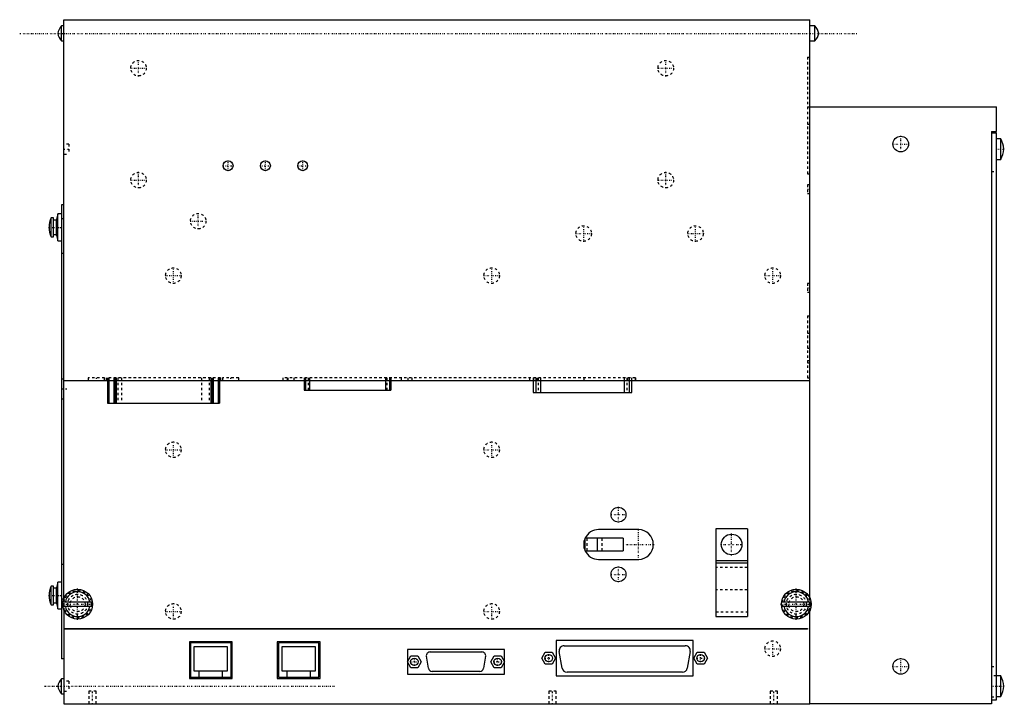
# Model space of a CAD drawing. Extents: x -19 to 377, y 0 to 275.
import ezdxf

# ---------------------------------------------------------------- set-up
doc = ezdxf.new("R2010")
doc.units = 0
doc.linetypes.add('CENTER', pattern=[1.5, 0.45, -0.5, 0.05, -0.5])
doc.linetypes.add('DASHED', pattern=[2, 1, -1])
for name, color, linetype in [('AM_0', 7, 'CONTINUOUS'), ('AM_3', 7, 'DASHED'), ('AM_7', 7, 'CENTER')]:
    doc.layers.add(name, color=color, linetype=linetype)

msp = doc.modelspace()

# ---------------------------------------------------------------- linework, layer by layer
at = {"layer": 'AM_0', "color": 7, "linetype": 'CONTINUOUS'}
for p, q in [((-1, 275), (299, 275)), ((-1, 42.4), (-1, 275)), ((299, 42.4), (299, 275)), ((-1, 272.5), (-2, 272.5)), ((-2, 266.5), (-2, 272.5)), ((301, 272.5), (299, 272.5)), ((301, 266.5), (301, 272.5)), ((-2, 266.5), (-1, 266.5)), ((299, 266.5), (301, 266.5)), ((299, 240), (374, 240)), ((374, 230), (374, 240)), ((372, 230), (372, 0)), ((372, 230), (374, 230)), ((372, 229.5), (374, 229.5)), ((374, 1.5), (374, 229.5)), ((375.7, 227.15), (374, 227.15)), ((375.7, 218.85), (375.7, 227.15)), ((374, 218.85), (375.7, 218.85)), ((-2, 200.5), (-2, 18)), ((-1, 200.5), (-2, 200.5)), ((-5.2, 195.3), (-6.2, 195.3)), ((-6.2, 187.7), (-6.2, 195.3)), ((-5.2, 187.7), (-5.2, 195.3)), ((-4, 194.4), (-5.2, 194.4)), ((-3.5, 196.9), (-4, 194.7)), ((-4, 188.3), (-4, 194.7)), ((-2, 196.9), (-3.5, 196.9)), ((-3.5, 186.1), (-3.5, 196.9)), ((-6.2, 187.7), (-5.2, 187.7)), ((-5.2, 188.6), (-4, 188.6)), ((-4, 188.3), (-3.5, 186.1)), ((-3.5, 186.1), (-2, 186.1)), ((-1, 130), (299, 130)), ((16.5, 130), (16.5, 120.8)), ((17, 130), (17, 120.8)), ((19, 130), (19, 120.8)), ((19.5, 130), (19.5, 120.8)), ((20, 130), (20, 120.8)), ((58, 130), (58, 120.8)), ((58.5, 130), (58.5, 120.8)), ((59, 130), (59, 120.8)), ((61, 130), (61, 120.8)), ((61.5, 130), (61.5, 120.8)), ((95.56, 130), (95.56, 126.11)), ((95.58, 130), (95.58, 126.11)), ((96.15, 130), (96.15, 126.11)), ((97.72, 130), (97.72, 126.11)), ((128.28, 130), (128.28, 126.11)), ((129.85, 130), (129.85, 126.11)), ((130.42, 130), (130.42, 126.11)), ((130.44, 126.11), (130.44, 130)), ((187.72, 130), (187.72, 125.1)), ((187.75, 130), (187.75, 125.1)), ((188.71, 130), (188.71, 125.1)), ((190.68, 130), (190.68, 125.1)), ((224.34, 130), (224.34, 125.1)), ((226.31, 130), (226.31, 125.1)), ((227.27, 130), (227.27, 125.1)), ((227.3, 125.1), (227.3, 130)), ((95.56, 126.11), (130.44, 126.11)), ((187.72, 125.1), (227.3, 125.1)), ((16.5, 120.8), (61.5, 120.8)), ((230, 70), (214, 70)), ((261.15, 70.3), (261.15, 35.1)), ((273.85, 70.3), (261.15, 70.3)), ((273.85, 70.3), (273.85, 35.1)), ((208.5, 66.5), (208.5, 61.5)), ((223.94, 66.5), (208.5, 66.5)), ((213.62, 61.5), (213.62, 66.5)), ((223.94, 66.5), (223.94, 61.5)), ((208.5, 61.5), (223.94, 61.5)), ((214, 58), (230, 58)), ((273.85, 57.5), (261.15, 57.5)), ((273.85, 56.5), (261.15, 56.5)), ((-3.5, 48.9), (-4, 46.7)), ((-2, 48.9), (-3.5, 48.9)), ((-3.5, 38.1), (-3.5, 48.9)), ((-5.2, 47.3), (-6.2, 47.3)), ((-6.2, 39.7), (-6.2, 47.3)), ((-5.2, 39.7), (-5.2, 47.3)), ((-4, 46.4), (-5.2, 46.4)), ((-4, 40.3), (-4, 46.7)), ((-6.2, 39.7), (-5.2, 39.7)), ((-5.2, 40.6), (-4, 40.6)), ((-4, 40.3), (-3.5, 38.1)), ((-1.43, 40.9), (10.43, 40.9)), ((287.57, 40.9), (299.43, 40.9)), ((-3.5, 38.1), (-2, 38.1)), ((10.43, 39.1), (-1.43, 39.1)), ((-1, 37.6), (-1, 0)), ((299.43, 39.1), (287.57, 39.1)), ((299, 0), (299, 37.6)), ((261.15, 35.1), (273.85, 35.1)), ((-1, 30.2), (298, 30.2)), ((298, 30), (-1, 30)), ((298, 30.2), (298, 30)), ((66.65, 24.9), (49.45, 24.9)), ((49.45, 24.9), (49.45, 10.1)), ((49.92, 24.44), (49.92, 10.6)), ((66.18, 24.44), (49.92, 24.44)), ((66.18, 10.6), (66.18, 24.44)), ((66.65, 10.1), (66.65, 24.9)), ((102, 24.9), (84.8, 24.9)), ((84.8, 24.9), (84.8, 10.1)), ((85.27, 24.44), (85.27, 10.6)), ((101.53, 24.44), (85.27, 24.44)), ((101.53, 10.6), (101.53, 24.44)), ((102, 10.1), (102, 24.9)), ((252, 25.4), (197, 25.4)), ((197, 25.4), (197, 11.2)), ((252, 11.2), (252, 25.4)), ((51.42, 13.1), (51.42, 22.94)), ((51.42, 22.94), (64.68, 22.94)), ((64.68, 22.94), (64.68, 13.1)), ((86.77, 13.1), (86.77, 22.94)), ((86.77, 22.94), (100.03, 22.94)), ((100.03, 22.94), (100.03, 13.1)), ((176.15, 21.85), (137.15, 21.85)), ((137.15, 21.85), (137.15, 16.88)), ((146.22, 20.81), (167.09, 20.81)), ((176.15, 16.9), (176.15, 21.85)), ((191.17, 18.3), (192.56, 20.7)), ((192.56, 20.7), (195.33, 20.7)), ((195.33, 20.7), (196.72, 18.3)), ((199.34, 14.33), (198.16, 20.98)), ((200.13, 23.32), (248.87, 23.32)), ((250.84, 20.98), (249.66, 14.33)), ((252.25, 18.3), (253.64, 20.7)), ((253.64, 20.7), (256.41, 20.7)), ((256.41, 20.7), (257.8, 18.3)), ((-1, 18), (-2, 18)), ((137.13, 16.85), (138.52, 19.25)), ((138.52, 14.45), (137.13, 16.85)), ((137.15, 16.82), (137.15, 11.85)), ((138.52, 19.25), (141.29, 19.25)), ((141.29, 19.25), (142.68, 16.85)), ((142.68, 16.85), (141.29, 14.45)), ((145.59, 14.23), (144.74, 19.05)), ((168.57, 19.05), (167.72, 14.23)), ((170.63, 16.85), (172.02, 19.25)), ((172.02, 14.45), (170.63, 16.85)), ((172.02, 19.25), (174.79, 19.25)), ((174.79, 19.25), (176.18, 16.85)), ((176.18, 16.85), (174.79, 14.45)), ((176.15, 11.85), (176.15, 16.8)), ((192.56, 15.9), (191.17, 18.3)), ((195.33, 15.9), (192.56, 15.9)), ((196.72, 18.3), (195.33, 15.9)), ((253.64, 15.9), (252.25, 18.3)), ((256.41, 15.9), (253.64, 15.9)), ((257.8, 18.3), (256.41, 15.9)), ((64.68, 13.1), (51.42, 13.1)), ((53.42, 10.6), (53.42, 13.1)), ((62.68, 13.1), (62.68, 10.6)), ((100.03, 13.1), (86.77, 13.1)), ((88.77, 10.6), (88.77, 13.1)), ((98.03, 13.1), (98.03, 10.6)), ((141.29, 14.45), (138.52, 14.45)), ((166.24, 12.99), (147.07, 12.99)), ((174.79, 14.45), (172.02, 14.45)), ((247.69, 12.68), (201.31, 12.68)), ((-1, 10), (-2, 10)), ((-2, 4), (-2, 10)), ((49.45, 10.1), (66.65, 10.1)), ((49.92, 10.6), (66.18, 10.6)), ((84.8, 10.1), (102, 10.1)), ((85.27, 10.6), (101.53, 10.6)), ((137.15, 11.85), (176.15, 11.85)), ((197, 11.2), (252, 11.2)), ((375.7, 11.15), (374, 11.15)), ((375.7, 2.85), (375.7, 11.15)), ((-2, 4), (-1, 4)), ((-1, 0), (299, 0)), ((372, 0), (299, 0)), ((372, 1.5), (374, 1.5)), ((374, 2.85), (375.7, 2.85))]:
    msp.add_line(p, q, dxfattribs=at)
for centre, radius in [((335.5, 225), 3.15), ((65, 216.3), 2), ((80, 216.3), 2), ((95, 216.3), 2), ((222, 76), 3), ((267.5, 64), 4.15), ((222, 52), 3), ((4.5, 40), 6), ((293.5, 40), 6), ((193.94, 18.3), 1.5), ((255.03, 18.3), 1.5), ((139.91, 16.85), 1.5), ((173.41, 16.85), 1.5), ((335.5, 15), 3.15)]:
    msp.add_circle(centre, radius, dxfattribs=at)
for centre, radius, start, end in [((2.4, 268.42), 6, 137.2041, 169.6658), ((2.4, 270.58), 6, 190.3342, 222.7959), ((296.6, 268.42), 6, 10.3342, 42.7959), ((296.6, 270.58), 6, 317.2041, 349.6658), ((367.04, 222.16), 10, 4.8345, 29.9522), ((367.04, 223.84), 10, 330.0478, 355.1655), ((2.42, 191.5), 9.42, 156.2227, 203.7773), ((214, 64), 6, 90, 155.3757), ((230, 64), 6, 270, 90), ((214, 64), 6, 156.4435, 203.5565), ((214, 64), 6, 204.6243, 270), ((2.42, 43.5), 9.43, 156.2227, 203.7773), ((4.5, 40), 5, 10.3698, 169.6302), ((293.5, 40), 5, 10.3698, 169.6302), ((4.5, 40), 5, 190.3698, 349.6302), ((293.5, 40), 5, 190.3698, 349.6302), ((146.22, 19.31), 1.5, 90, 190), ((167.09, 19.31), 1.5, 350, 90), ((200.13, 21.32), 2, 90, 190), ((248.87, 21.32), 2, 350, 90), ((147.07, 14.49), 1.5, 190, 270), ((166.24, 14.49), 1.5, 270, 350), ((201.31, 14.67), 2, 190, 270), ((247.69, 14.67), 2, 270, 350), ((2.4, 5.92), 6, 137.2041, 169.6658), ((367.04, 6.16), 10, 4.8345, 29.9522), ((2.4, 8.08), 6, 190.3342, 222.7959), ((367.04, 7.84), 10, 330.0478, 355.1655)]:
    msp.add_arc(centre, radius, start, end, dxfattribs=at)
at = {"layer": 'AM_3', "color": 6, "linetype": 'DASHED'}
for p, q in [((298, 260), (298, 213)), ((298, 260), (299, 260)), ((298, 240), (299, 240)), ((298, 233), (299, 233)), ((1, 225), (-1, 225)), ((1, 225), (1, 221)), ((-1, 221), (1, 221)), ((372, 214), (374, 214)), ((298, 213), (299, 213)), ((299, 208.65), (298, 208.65)), ((298, 208.65), (298, 205.15)), ((298, 205.15), (299, 205.15)), ((-1, 195), (-2, 195)), ((-1, 181), (-2, 181)), ((299, 168.95), (298, 168.95)), ((298, 168.95), (298, 165.45)), ((298, 165.45), (299, 165.45)), ((298, 156), (298, 131)), ((298, 156), (299, 156)), ((298, 149), (299, 149)), ((298, 143), (299, 143)), ((298, 138), (299, 138)), ((298, 137), (299, 137)), ((8.7, 131), (8.7, 130)), ((15.3, 131), (8.7, 131)), ((15.3, 130), (15.3, 131)), ((16, 131), (16, 130)), ((62, 131), (16, 131)), ((16.5, 131), (16.5, 130)), ((17, 131), (17, 130)), ((19, 131), (19, 130)), ((19.5, 131), (19.5, 130)), ((20, 131), (20, 130)), ((20.6, 131), (20.6, 120.8)), ((22.1, 131), (22.1, 120.8)), ((54.3, 131), (54.3, 120.8)), ((57.4, 131), (57.4, 120.8)), ((58, 131), (58, 130)), ((58.5, 131), (58.5, 130)), ((59, 131), (59, 130)), ((61, 131), (61, 130)), ((61.5, 131), (61.5, 130)), ((62, 131), (62, 130)), ((62.7, 131), (62.7, 130)), ((69.3, 131), (62.7, 131)), ((69.3, 130), (69.3, 131)), ((87.03, 131), (87.03, 130)), ((228.81, 131), (87.03, 131)), ((88.78, 131), (88.78, 130)), ((89, 131), (89, 130)), ((91.45, 131), (91.45, 130)), ((95.56, 131), (95.56, 130)), ((95.58, 131), (95.58, 130)), ((96.15, 131), (96.15, 130)), ((97.16, 131), (97.16, 126.11)), ((97.72, 131), (97.72, 130)), ((128.28, 131), (128.28, 130)), ((128.84, 131), (128.84, 126.11)), ((129.85, 131), (129.85, 130)), ((130.42, 131), (130.42, 130)), ((130.44, 130), (130.44, 131)), ((134.54, 131), (134.54, 130)), ((137.22, 131), (137.22, 130)), ((138.97, 130), (138.97, 131)), ((186.21, 131), (186.21, 130)), ((186.24, 131), (186.24, 130)), ((187.72, 131), (187.72, 130)), ((187.75, 131), (187.75, 130)), ((187.79, 131), (187.79, 130)), ((187.81, 131), (187.81, 130)), ((188.71, 131), (188.71, 130)), ((189.36, 131), (189.36, 130)), ((189.72, 131), (189.72, 125.1)), ((190.68, 131), (190.68, 130)), ((208, 131), (208, 130)), ((224.34, 131), (224.34, 130)), ((225.3, 131), (225.3, 125.1)), ((225.66, 131), (225.66, 130)), ((226.31, 131), (226.31, 130)), ((227.21, 131), (227.21, 130)), ((227.23, 131), (227.23, 130)), ((227.27, 131), (227.27, 130)), ((227.3, 130), (227.3, 131)), ((228.78, 131), (228.78, 130)), ((228.81, 130), (228.81, 131)), ((298, 131), (299, 131)), ((-1, 130.5), (-2, 130.5)), ((-2, 122.5), (-1, 122.5)), ((209.38, 61.5), (209.38, 66.5)), ((215.46, 61.5), (215.46, 66.5)), ((-1, 56), (-2, 56)), ((273.85, 54.7), (261.15, 54.7)), ((273.85, 45.8), (261.15, 45.8)), ((-1, 42), (-2, 42)), ((-1, 42.4), (-1, 37.6)), ((299, 37.6), (299, 42.4)), ((261.15, 36.9), (273.85, 36.9)), ((372, 15), (374, 15)), ((1, 9), (-1, 9)), ((1, 9), (1, 5)), ((374, 11.25), (372, 11.25)), ((-1, 5), (1, 5)), ((9, 5), (9, 0)), ((12, 5), (9, 5)), ((12, 0), (12, 5)), ((194, 5), (194, 0)), ((197, 5), (194, 5)), ((197, 0), (197, 5)), ((283, 5), (283, 0)), ((286, 5), (283, 5)), ((286, 0), (286, 5)), ((372, 2.75), (374, 2.75))]:
    msp.add_line(p, q, dxfattribs=at)
for centre, radius in [((29, 255.5), 3.12), ((241, 255.5), 3.12), ((29, 210.5), 3.12), ((241, 210.5), 3.12), ((53, 194), 3.12), ((208, 189), 3.12), ((253, 189), 3.12), ((43, 172.1), 3.12), ((171, 172.1), 3.12), ((284, 172.1), 3.12), ((43, 102.1), 3.12), ((171, 102.1), 3.12), ((4.5, 40), 5.5), ((4.5, 40), 4), ((293.5, 40), 5.5), ((293.5, 40), 4), ((4.5, 40), 3), ((43, 37.1), 3.12), ((171, 37.1), 3.12), ((293.5, 40), 3), ((284, 22.1), 3.12)]:
    msp.add_circle(centre, radius, dxfattribs=at)
for start, end in [(155.3757, 156.4435), (203.5565, 204.6243)]:
    msp.add_arc((214, 64), 6, start, end, dxfattribs=at)
at = {"layer": 'AM_7', "color": 4, "linetype": 'CENTER'}
for p, q in [((-18.8, 269.5), (317.8, 269.5)), ((29, 252.22), (29, 258.78)), ((241, 252.22), (241, 258.78)), ((25.72, 255.5), (32.28, 255.5)), ((237.72, 255.5), (244.28, 255.5)), ((335.5, 221.69), (335.5, 228.31)), ((-1.1, 223), (1.1, 223)), ((332.19, 225), (338.81, 225)), ((373.85, 223), (377.15, 223)), ((65, 214.2), (65, 218.4)), ((80, 214.2), (80, 218.4)), ((95, 214.2), (95, 218.4)), ((62.9, 216.3), (67.1, 216.3)), ((77.9, 216.3), (82.1, 216.3)), ((92.9, 216.3), (97.1, 216.3)), ((25.72, 210.5), (32.28, 210.5)), ((29, 207.22), (29, 213.78)), ((237.72, 210.5), (244.28, 210.5)), ((241, 207.22), (241, 213.78)), ((297.95, 206.9), (299.05, 206.9)), ((53, 190.72), (53, 197.28)), ((-7.25, 191.5), (-1.75, 191.5)), ((49.72, 194), (56.28, 194)), ((208, 185.72), (208, 192.28)), ((253, 185.72), (253, 192.28)), ((204.72, 189), (211.28, 189)), ((249.72, 189), (256.28, 189)), ((43, 168.82), (43, 175.38)), ((171, 168.82), (171, 175.38)), ((284, 168.82), (284, 175.38)), ((39.72, 172.1), (46.28, 172.1)), ((167.72, 172.1), (174.28, 172.1)), ((280.72, 172.1), (287.28, 172.1)), ((297.95, 167.2), (299.05, 167.2)), ((12, 131.05), (12, 129.95)), ((66, 131.05), (66, 129.95)), ((0.1, 126.5), (-2.1, 126.5)), ((43, 98.82), (43, 105.38)), ((171, 98.82), (171, 105.38)), ((39.72, 102.1), (46.28, 102.1)), ((167.72, 102.1), (174.28, 102.1)), ((218.85, 76), (225.15, 76)), ((222, 72.85), (222, 79.15)), ((230, 57.7), (230, 70.3)), ((267.5, 59.64), (267.5, 68.36)), ((223.7, 64), (236.3, 64)), ((263.14, 64), (271.86, 64)), ((218.85, 52), (225.15, 52)), ((222, 48.85), (222, 55.15)), ((4.5, 33.7), (4.5, 46.3)), ((293.5, 33.7), (293.5, 46.3)), ((-7.25, 43.5), (-1.75, 43.5)), ((-1.8, 40), (10.8, 40)), ((43, 33.82), (43, 40.38)), ((171, 33.82), (171, 40.38)), ((287.2, 40), (299.8, 40)), ((39.72, 37.1), (46.28, 37.1)), ((167.72, 37.1), (174.28, 37.1)), ((284, 18.82), (284, 25.38)), ((193.94, 16.73), (193.94, 19.88)), ((255.03, 16.73), (255.03, 19.88)), ((280.72, 22.1), (287.28, 22.1)), ((138.33, 16.85), (141.48, 16.85)), ((139.91, 15.28), (139.91, 18.43)), ((171.83, 16.85), (174.98, 16.85)), ((173.41, 15.28), (173.41, 18.43)), ((192.37, 18.3), (195.52, 18.3)), ((253.45, 18.3), (256.6, 18.3)), ((335.5, 11.69), (335.5, 18.31)), ((332.19, 15), (338.81, 15)), ((-8.8, 7), (107.8, 7)), ((10.5, -0.25), (10.5, 5.25)), ((195.5, -0.25), (195.5, 5.25)), ((284.5, -0.25), (284.5, 5.25)), ((371.9, 7), (377.15, 7))]:
    msp.add_line(p, q, dxfattribs=at)

doc.saveas('drawing.dxf')
